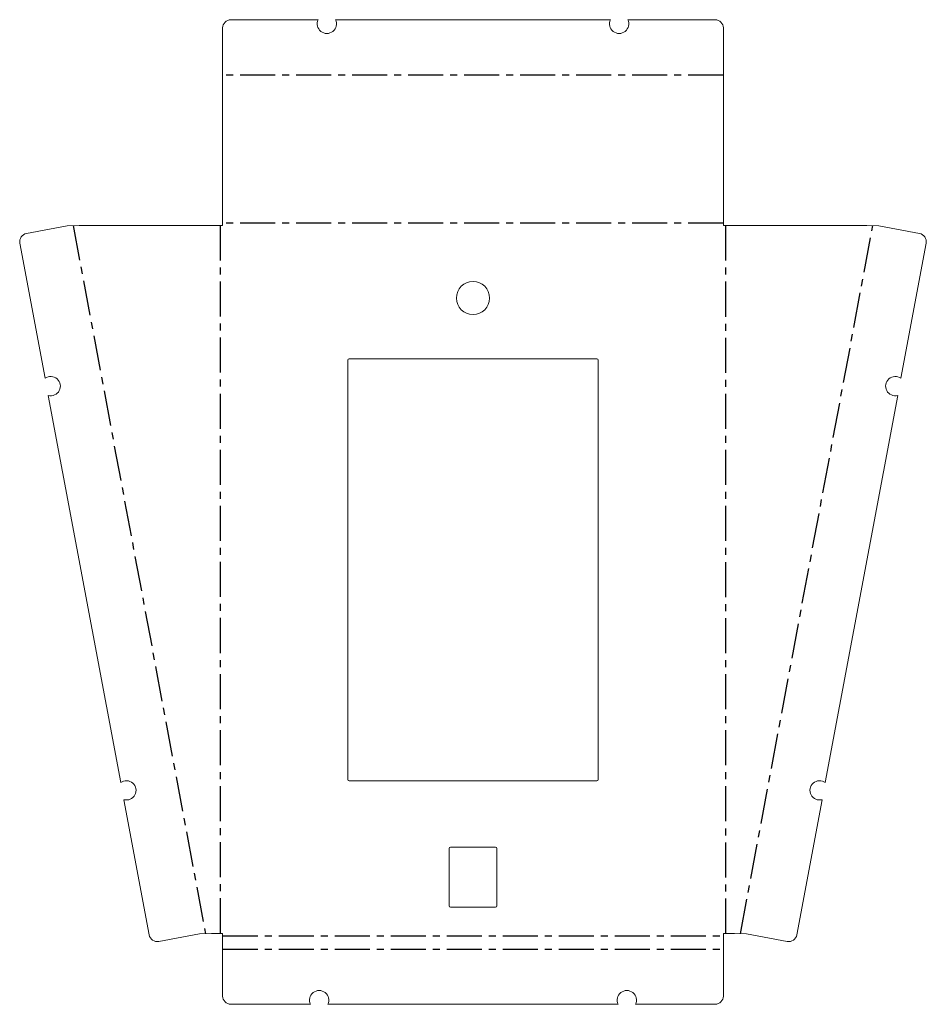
# Model space of a CAD drawing. Header units: millimetres. Extents: x -73 to 256, y -25 to 332.
import ezdxf

# ---------------------------------------------------------------- set-up
doc = ezdxf.new("R2010")
doc.units = ezdxf.units.MM
doc.linetypes.add('CENTERX2', pattern=[20.32, 12.7, -2.54, 2.54, -2.54])

msp = doc.modelspace()

# ---------------------------------------------------------------- linework, layer by layer
at = {"color": 7, "linetype": 'Continuous', "lineweight": 18}
for p, q in [((35.34, 331.86), (3.71, 331.86)), ((141.34, 331.86), (41.66, 331.86)), ((179.29, 331.86), (147.66, 331.86)), ((0.71, 328.86), (0.71, 257.29)), ((182.29, 257.29), (182.29, 328.86)), ((-55.71, 257.14), (-70.46, 254.38)), ((-55.71, 257.14), (-51.35, 257.29)), ((0.71, 257.29), (-51.35, 257.29)), ((182.29, 257.29), (234.35, 257.29)), ((234.35, 257.29), (238.71, 257.14)), ((253.46, 254.38), (238.71, 257.14)), ((-72.85, 250.88), (-63.69, 201.89)), ((246.69, 201.89), (255.85, 250.88)), ((46.12, 208.5), (46.12, 56.5)), ((136.37, 209), (46.62, 209)), ((136.88, 56.5), (136.88, 208.5)), ((-62.52, 195.68), (-36.27, 55.4)), ((219.27, 55.4), (245.52, 195.68)), ((46.62, 56), (136.37, 56)), ((-35.11, 49.18), (-25.94, 0.19)), ((208.94, 0.19), (218.11, 49.18)), ((82.8, 31.5), (82.8, 10.75)), ((99.7, 32), (83.3, 32)), ((100.2, 10.75), (100.2, 31.5)), ((83.3, 10.25), (99.7, 10.25)), ((-22.44, -2.2), (-7.69, 0.56)), ((-3.33, 0.71), (-7.69, 0.56)), ((0.71, 0.71), (-3.33, 0.71)), ((0.71, 0.71), (0.71, -21.96)), ((182.29, 0.71), (186.33, 0.71)), ((182.29, -21.96), (182.29, 0.71)), ((190.69, 0.56), (186.33, 0.71)), ((190.69, 0.56), (205.44, -2.2)), ((3.71, -24.96), (32.54, -24.96)), ((38.87, -24.96), (144.13, -24.96)), ((150.46, -24.96), (179.29, -24.96))]:
    msp.add_line(p, q, dxfattribs=at)
at = {"color": 7, "linetype": 'CENTERX2'}
for p, q in [((182.29, 311.7), (0.71, 311.7)), ((-53.53, 257.22), (-5.51, 0.63)), ((-0.16, 257.29), (-0.16, 0.71)), ((182.29, 258.16), (0.71, 258.16)), ((183.16, 0.71), (183.16, 257.29)), ((188.51, 0.63), (236.53, 257.22)), ((0.71, -0.16), (182.29, -0.16)), ((0.71, -4.95), (182.29, -4.95))]:
    msp.add_line(p, q, dxfattribs=at)
at = {"color": 7, "linetype": 'Continuous', "lineweight": 18}
msp.add_circle((91.5, 231), 6, dxfattribs=at)
for centre, radius, start, end in [((3.71, 328.86), 3, 90, 180), ((38.5, 330.36), 3.5, 154.6231, 25.3769), ((144.5, 330.36), 3.5, 154.6231, 25.3769), ((179.29, 328.86), 3, 0, 90), ((-69.9, 251.43), 3, 100.6, 190.6), ((252.9, 251.43), 3, 349.4, 79.4), ((46.62, 208.5), 0.5, 90, 180), ((136.37, 208.5), 0.5, 0, 90), ((-61.63, 199.06), 3.5, 255.2231, 125.9769), ((244.63, 199.06), 3.5, 54.0231, 284.7769), ((-34.21, 52.57), 3.5, 255.2231, 125.9769), ((46.62, 56.5), 0.5, 180, 270), ((136.37, 56.5), 0.5, 270, 360), ((217.21, 52.57), 3.5, 54.0231, 284.7769), ((83.3, 31.5), 0.5, 90, 180), ((99.7, 31.5), 0.5, 0, 90), ((83.3, 10.75), 0.5, 180, 270), ((99.7, 10.75), 0.5, 270, 0), ((-22.99, 0.75), 3, 190.6, 280.6), ((205.99, 0.75), 3, 259.4, 349.4), ((35.71, -23.46), 3.5, 334.6231, 205.3769), ((147.29, -23.46), 3.5, 334.6231, 205.3769), ((3.71, -21.96), 3, 180, 270), ((179.29, -21.96), 3, 270, 0)]:
    msp.add_arc(centre, radius, start, end, dxfattribs=at)

doc.saveas('drawing.dxf')
